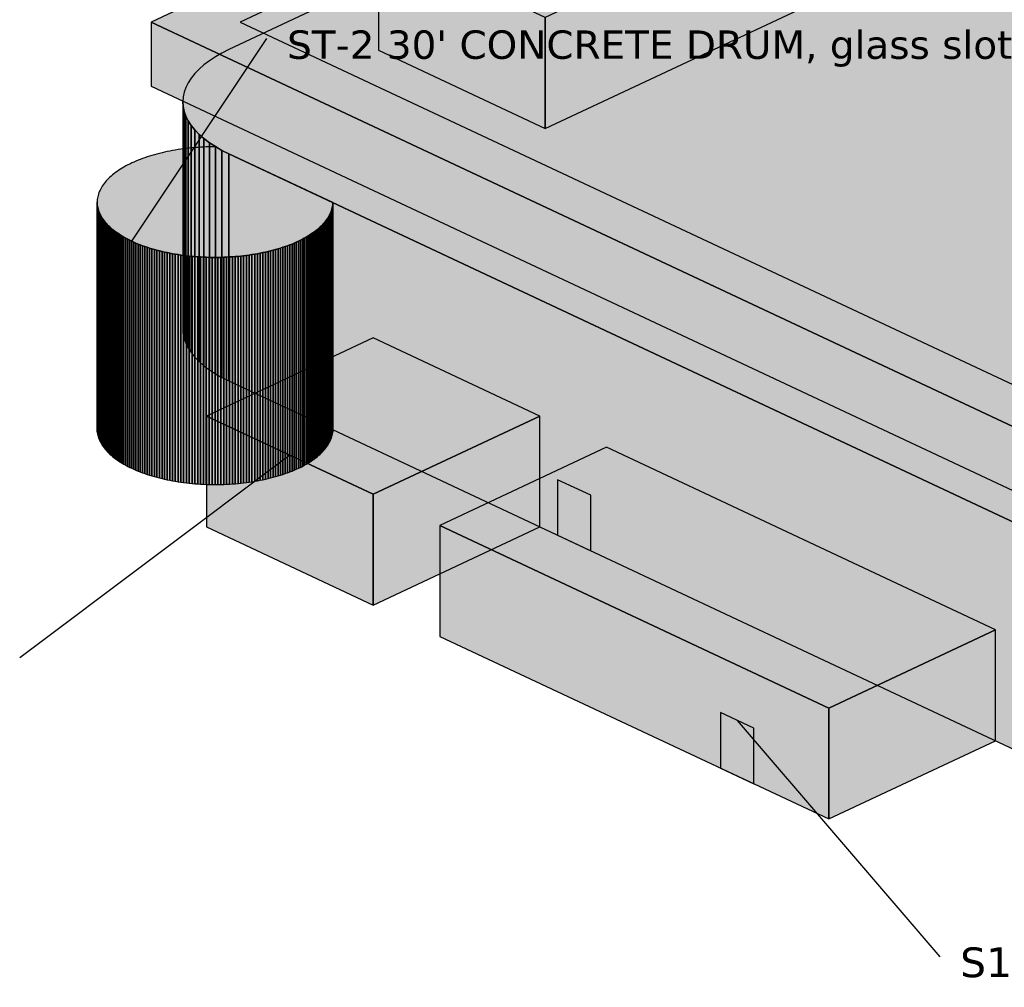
# Model space of a CAD drawing. Header units: inches. Extents: x 0.5 to 16.5, y 0.5 to 10.5.
# Tile 11 of 18: x 8.4 to 9.9, y 2.6 to 4. Entities that reach past the tile are written whole.
import ezdxf

# ---------------------------------------------------------------- set-up
doc = ezdxf.new("R2010")
doc.units = ezdxf.units.IN
doc.header["$MEASUREMENT"] = 0
doc.layers.add('A-ANNO-TEXT', color=7, linetype='Continuous')
doc.layers.add('A-MASS', color=7, linetype='Continuous')
doc.styles.add('KS-REG', font='DejaVuSans.ttf')

msp = doc.modelspace()

# ---------------------------------------------------------------- hatches: boundary and pattern name
at = {"layer": 'A-MASS', "true_color": 0xc9c6be}
for points in [[(11.6678, 4.1886), (10.3445, 4.8099), (8.6021, 3.9918), (9.9253, 3.3706)], [(8.7171, 3.9509), (8.7067, 3.9457), (8.6971, 3.9402), (8.6882, 3.9344), (8.6802, 3.9283), (8.673, 3.922), (8.6667, 3.9155), (8.6614, 3.9088), (8.657, 3.902), (8.6535, 3.895), (8.651, 3.888), (8.6495, 3.8809), (8.649, 3.8738), (8.6495, 3.8666), (8.651, 3.8595), (8.6535, 3.8525), (8.657, 3.8455), (8.6614, 3.8387), (8.6667, 3.832), (8.673, 3.8255), (8.6802, 3.8192), (8.6882, 3.8131), (8.6971, 3.8073), (8.7067, 3.8018), (8.7171, 3.7966), (10.1144, 3.1406), (10.1255, 3.1357), (10.1372, 3.1312), (10.1496, 3.127), (10.1625, 3.1233), (10.1759, 3.1199), (10.1898, 3.1169), (10.204, 3.1144), (10.2186, 3.1124), (10.2334, 3.1107), (10.2484, 3.1096), (10.2636, 3.1089), (10.2788, 3.1086), (10.294, 3.1089), (10.3091, 3.1096), (10.3241, 3.1107), (10.3389, 3.1124), (10.3535, 3.1144), (10.3677, 3.1169), (10.3816, 3.1199), (10.395, 3.1233), (10.4079, 3.127), (10.4203, 3.1312), (10.432, 3.1357), (10.4432, 3.1406), (12.1856, 3.9586), (12.196, 3.9639), (12.2057, 3.9694), (12.2145, 3.9752), (12.2226, 3.9812), (12.2297, 3.9875), (12.236, 3.994), (12.2414, 4.0007), (12.2458, 4.0076), (12.2492, 4.0145), (12.2517, 4.0216), (12.2532, 4.0287), (12.2537, 4.0358), (12.2532, 4.043), (12.2517, 4.0501), (12.2492, 4.0571), (12.2458, 4.0641), (12.2414, 4.0709), (12.236, 4.0776), (12.2297, 4.0841), (12.2226, 4.0904), (12.2145, 4.0964), (12.2057, 4.1023), (12.196, 4.1078), (12.1856, 4.113), (10.7884, 4.769), (10.7773, 4.7738), (10.7655, 4.7784), (10.7531, 4.7825), (10.7402, 4.7863), (10.7268, 4.7897), (10.7129, 4.7926), (10.6987, 4.7951), (10.6841, 4.7972), (10.6693, 4.7988), (10.6543, 4.8), (10.6392, 4.8007), (10.624, 4.8009), (10.6088, 4.8007), (10.5936, 4.8), (10.5786, 4.7988), (10.5638, 4.7972), (10.5492, 4.7951), (10.535, 4.7926), (10.5212, 4.7897), (10.5077, 4.7863), (10.4948, 4.7825), (10.4825, 4.7784), (10.4707, 4.7738), (10.4596, 4.769)], [(8.5764, 3.7845), (8.5733, 3.7831), (8.5703, 3.7816), (8.5674, 3.7802), (8.5646, 3.7787), (8.5618, 3.7771), (8.5591, 3.7756), (8.5565, 3.774), (8.554, 3.7723), (8.5516, 3.7707), (8.5493, 3.769), (8.547, 3.7673), (8.5449, 3.7655), (8.5428, 3.7638), (8.5408, 3.762), (8.539, 3.7602), (8.5372, 3.7584), (8.5355, 3.7565), (8.5339, 3.7547), (8.5324, 3.7528), (8.531, 3.7509), (8.5297, 3.749), (8.5285, 3.747), (8.5274, 3.7451), (8.5265, 3.7431), (8.5256, 3.7412), (8.5248, 3.7392), (8.5241, 3.7372), (8.5235, 3.7352), (8.5231, 3.7332), (8.5227, 3.7312), (8.5224, 3.7292), (8.5223, 3.7272), (8.5222, 3.7252), (8.5223, 3.7232), (8.5224, 3.7212), (8.5227, 3.7192), (8.5231, 3.7172), (8.5235, 3.7152), (8.5241, 3.7132), (8.5248, 3.7112), (8.5256, 3.7092), (8.5265, 3.7073), (8.5274, 3.7053), (8.5285, 3.7034), (8.5297, 3.7014), (8.531, 3.6995), (8.5324, 3.6976), (8.5339, 3.6957), (8.5355, 3.6939), (8.5372, 3.692), (8.539, 3.6902), (8.5408, 3.6884), (8.5428, 3.6866), (8.5449, 3.6848), (8.547, 3.6831), (8.5493, 3.6814), (8.5516, 3.6797), (8.554, 3.6781), (8.5565, 3.6764), (8.5591, 3.6748), (8.5618, 3.6733), (8.5646, 3.6717), (8.5674, 3.6702), (8.5703, 3.6687), (8.5733, 3.6673), (8.5764, 3.6659), (8.5795, 3.6645), (8.5827, 3.6632), (8.586, 3.6619), (8.5893, 3.6607), (8.5927, 3.6594), (8.5962, 3.6583), (8.5997, 3.6571), (8.6033, 3.656), (8.6069, 3.655), (8.6106, 3.654), (8.6144, 3.653), (8.6182, 3.6521), (8.622, 3.6512), (8.6259, 3.6504), (8.6299, 3.6496), (8.6338, 3.6488), (8.6378, 3.6481), (8.6419, 3.6475), (8.646, 3.6469), (8.6501, 3.6463), (8.6542, 3.6458), (8.6584, 3.6453), (8.6626, 3.6449), (8.6668, 3.6445), (8.671, 3.6442), (8.6752, 3.644), (8.6795, 3.6437), (8.6837, 3.6436), (8.688, 3.6434), (8.6923, 3.6434), (8.6966, 3.6433), (8.7009, 3.6434), (8.7051, 3.6434), (8.7094, 3.6436), (8.7137, 3.6437), (8.7179, 3.644), (8.7222, 3.6442), (8.7264, 3.6445), (8.7306, 3.6449), (8.7348, 3.6453), (8.7389, 3.6458), (8.7431, 3.6463), (8.7472, 3.6469), (8.7513, 3.6475), (8.7553, 3.6481), (8.7593, 3.6488), (8.7633, 3.6496), (8.7672, 3.6504), (8.7711, 3.6512), (8.775, 3.6521), (8.7788, 3.653), (8.7825, 3.654), (8.7862, 3.655), (8.7899, 3.656), (8.7934, 3.6571), (8.797, 3.6583), (8.8004, 3.6594), (8.8038, 3.6607), (8.8072, 3.6619), (8.8105, 3.6632), (8.8137, 3.6645), (8.8168, 3.6659), (8.8199, 3.6673), (8.8229, 3.6687), (8.8258, 3.6702), (8.8286, 3.6717), (8.8314, 3.6733), (8.834, 3.6748), (8.8366, 3.6764), (8.8391, 3.6781), (8.8415, 3.6797), (8.8439, 3.6814), (8.8461, 3.6831), (8.8483, 3.6848), (8.8503, 3.6866), (8.8523, 3.6884), (8.8542, 3.6902), (8.856, 3.692), (8.8577, 3.6939), (8.8592, 3.6957), (8.8607, 3.6976), (8.8621, 3.6995), (8.8634, 3.7014), (8.8646, 3.7034), (8.8657, 3.7053), (8.8667, 3.7073), (8.8676, 3.7092), (8.8684, 3.7112), (8.869, 3.7132), (8.8696, 3.7152), (8.8701, 3.7172), (8.8705, 3.7192), (8.8707, 3.7212), (8.8709, 3.7232), (8.8709, 3.7244), (8.7171, 3.7966), (8.7067, 3.8018), (8.6975, 3.807), (8.6966, 3.807), (8.6923, 3.807), (8.688, 3.8069), (8.6837, 3.8068), (8.6795, 3.8067), (8.6752, 3.8064), (8.671, 3.8062), (8.6668, 3.8058), (8.6626, 3.8055), (8.6584, 3.8051), (8.6542, 3.8046), (8.6501, 3.8041), (8.646, 3.8035), (8.6419, 3.8029), (8.6378, 3.8023), (8.6338, 3.8016), (8.6299, 3.8008), (8.6259, 3.8), (8.622, 3.7992), (8.6182, 3.7983), (8.6144, 3.7974), (8.6106, 3.7964), (8.6069, 3.7954), (8.6033, 3.7943), (8.5997, 3.7933), (8.5962, 3.7921), (8.5927, 3.7909), (8.5893, 3.7897), (8.586, 3.7885), (8.5827, 3.7872), (8.5795, 3.7858)]]:
    msp.add_hatch(color=7, dxfattribs=at).paths.add_polyline_path(points)
at = {"layer": 'A-MASS', "true_color": 0x2c3e5c}
msp.add_hatch(color=7, dxfattribs=at).paths.add_polyline_path([(11.5363, 4.1886), (10.3445, 4.7481), (8.7336, 3.9918), (9.9253, 3.4323)])
at = {"layer": 'A-MASS', "true_color": 0x8d8d8d}
for points in [[(9.1849, 3.8344), (9.6452, 4.0505), (9.6452, 4.2147), (9.1849, 3.9986)], [(8.9308, 3.1286), (9.1774, 3.2444), (9.1774, 3.4086), (8.9308, 3.2928)], [(9.6048, 2.8122), (9.8514, 2.928), (9.8514, 3.0922), (9.6048, 2.9764)]]:
    msp.add_hatch(color=7, dxfattribs=at).paths.add_polyline_path(points)
at = {"layer": 'A-MASS', "true_color": 0x747474}
for points in [[(8.9383, 3.9502), (9.1849, 3.8344), (9.1849, 3.9986), (8.9383, 4.1144)], [(8.6842, 3.2444), (8.9308, 3.1286), (8.9308, 3.2928), (8.6842, 3.4086)], [(9.0295, 3.0823), (9.6048, 2.8122), (9.6048, 2.9764), (9.0295, 3.2465)]]:
    msp.add_hatch(color=7, dxfattribs=at).paths.add_polyline_path(points)
at = {"layer": 'A-MASS', "true_color": 0x85837d}
for points in [[(8.6021, 3.8969), (9.9253, 3.2757), (9.9253, 3.3706), (8.6021, 3.9918)], [(8.649, 3.5376), (8.6495, 3.5305), (8.6495, 3.8666), (8.649, 3.8738)], [(8.6495, 3.5305), (8.651, 3.5234), (8.651, 3.8595), (8.6495, 3.8666)], [(8.651, 3.5234), (8.6535, 3.5163), (8.6535, 3.8525), (8.651, 3.8595)], [(8.6535, 3.5163), (8.657, 3.5094), (8.657, 3.8455), (8.6535, 3.8525)], [(8.657, 3.5094), (8.6614, 3.5026), (8.6614, 3.8387), (8.657, 3.8455)], [(8.6614, 3.5026), (8.6667, 3.4959), (8.6667, 3.832), (8.6614, 3.8387)], [(8.6667, 3.4959), (8.673, 3.4894), (8.673, 3.8255), (8.6667, 3.832)], [(8.673, 3.4894), (8.6802, 3.4831), (8.6802, 3.8192), (8.673, 3.8255)], [(8.6802, 3.4831), (8.6882, 3.477), (8.6882, 3.8131), (8.6802, 3.8192)], [(8.6882, 3.477), (8.6971, 3.4712), (8.6971, 3.8073), (8.6882, 3.8131)], [(8.6971, 3.4712), (8.7067, 3.4657), (8.7067, 3.8018), (8.6971, 3.8073)], [(8.7067, 3.4657), (8.7171, 3.4605), (8.7171, 3.7966), (8.7067, 3.8018)], [(8.7171, 3.4605), (10.1144, 2.8045), (10.1144, 3.1406), (8.7171, 3.7966)], [(8.5222, 3.3891), (8.5223, 3.3871), (8.5223, 3.7232), (8.5222, 3.7252)], [(8.5223, 3.3871), (8.5224, 3.3851), (8.5224, 3.7212), (8.5223, 3.7232)], [(8.5224, 3.3851), (8.5227, 3.3831), (8.5227, 3.7192), (8.5224, 3.7212)], [(8.5227, 3.3831), (8.5231, 3.3811), (8.5231, 3.7172), (8.5227, 3.7192)], [(8.5231, 3.3811), (8.5235, 3.3791), (8.5235, 3.7152), (8.5231, 3.7172)], [(8.5235, 3.3791), (8.5241, 3.3771), (8.5241, 3.7132), (8.5235, 3.7152)], [(8.5241, 3.3771), (8.5248, 3.3751), (8.5248, 3.7112), (8.5241, 3.7132)], [(8.5248, 3.3751), (8.5256, 3.3731), (8.5256, 3.7092), (8.5248, 3.7112)], [(8.5256, 3.3731), (8.5265, 3.3711), (8.5265, 3.7073), (8.5256, 3.7092)], [(8.5265, 3.3711), (8.5274, 3.3692), (8.5274, 3.7053), (8.5265, 3.7073)], [(8.5274, 3.3692), (8.5285, 3.3672), (8.5285, 3.7034), (8.5274, 3.7053)], [(8.5285, 3.3672), (8.5297, 3.3653), (8.5297, 3.7014), (8.5285, 3.7034)], [(8.5297, 3.3653), (8.531, 3.3634), (8.531, 3.6995), (8.5297, 3.7014)], [(8.531, 3.3634), (8.5324, 3.3615), (8.5324, 3.6976), (8.531, 3.6995)], [(8.5324, 3.3615), (8.5339, 3.3596), (8.5339, 3.6957), (8.5324, 3.6976)], [(8.5339, 3.3596), (8.5355, 3.3578), (8.5355, 3.6939), (8.5339, 3.6957)], [(8.5355, 3.3578), (8.5372, 3.3559), (8.5372, 3.692), (8.5355, 3.6939)], [(8.5372, 3.3559), (8.539, 3.3541), (8.539, 3.6902), (8.5372, 3.692)], [(8.539, 3.3541), (8.5408, 3.3523), (8.5408, 3.6884), (8.539, 3.6902)], [(8.5408, 3.3523), (8.5428, 3.3505), (8.5428, 3.6866), (8.5408, 3.6884)], [(8.5428, 3.3505), (8.5449, 3.3487), (8.5449, 3.6848), (8.5428, 3.6866)], [(8.5449, 3.3487), (8.547, 3.347), (8.547, 3.6831), (8.5449, 3.6848)], [(8.547, 3.347), (8.5493, 3.3453), (8.5493, 3.6814), (8.547, 3.6831)], [(8.5493, 3.3453), (8.5516, 3.3436), (8.5516, 3.6797), (8.5493, 3.6814)], [(8.5516, 3.3436), (8.554, 3.3419), (8.554, 3.6781), (8.5516, 3.6797)], [(8.554, 3.3419), (8.5565, 3.3403), (8.5565, 3.6764), (8.554, 3.6781)], [(8.5565, 3.3403), (8.5591, 3.3387), (8.5591, 3.6748), (8.5565, 3.6764)], [(8.5591, 3.3387), (8.5618, 3.3371), (8.5618, 3.6733), (8.5591, 3.6748)], [(8.5618, 3.3371), (8.5646, 3.3356), (8.5646, 3.6717), (8.5618, 3.6733)], [(8.5646, 3.3356), (8.5674, 3.3341), (8.5674, 3.6702), (8.5646, 3.6717)], [(8.5674, 3.3341), (8.5703, 3.3326), (8.5703, 3.6687), (8.5674, 3.6702)], [(8.5703, 3.3326), (8.5733, 3.3312), (8.5733, 3.6673), (8.5703, 3.6687)], [(8.5733, 3.3312), (8.5764, 3.3298), (8.5764, 3.6659), (8.5733, 3.6673)], [(8.5764, 3.3298), (8.5795, 3.3284), (8.5795, 3.6645), (8.5764, 3.6659)], [(8.5795, 3.3284), (8.5827, 3.3271), (8.5827, 3.6632), (8.5795, 3.6645)], [(8.5827, 3.3271), (8.586, 3.3258), (8.586, 3.6619), (8.5827, 3.6632)], [(8.586, 3.3258), (8.5893, 3.3245), (8.5893, 3.6607), (8.586, 3.6619)], [(8.5893, 3.3245), (8.5927, 3.3233), (8.5927, 3.6594), (8.5893, 3.6607)], [(8.5927, 3.3233), (8.5962, 3.3222), (8.5962, 3.6583), (8.5927, 3.6594)], [(8.5962, 3.3222), (8.5997, 3.321), (8.5997, 3.6571), (8.5962, 3.6583)], [(8.5997, 3.321), (8.6033, 3.3199), (8.6033, 3.656), (8.5997, 3.6571)], [(8.6033, 3.3199), (8.6069, 3.3189), (8.6069, 3.655), (8.6033, 3.656)], [(8.6069, 3.3189), (8.6106, 3.3179), (8.6106, 3.654), (8.6069, 3.655)], [(8.6106, 3.3179), (8.6144, 3.3169), (8.6144, 3.653), (8.6106, 3.654)], [(8.6144, 3.3169), (8.6182, 3.316), (8.6182, 3.6521), (8.6144, 3.653)], [(8.6182, 3.316), (8.622, 3.3151), (8.622, 3.6512), (8.6182, 3.6521)], [(8.622, 3.3151), (8.6259, 3.3142), (8.6259, 3.6504), (8.622, 3.6512)], [(8.6259, 3.3142), (8.6299, 3.3135), (8.6299, 3.6496), (8.6259, 3.6504)], [(8.6299, 3.3135), (8.6338, 3.3127), (8.6338, 3.6488), (8.6299, 3.6496)], [(8.6338, 3.3127), (8.6378, 3.312), (8.6378, 3.6481), (8.6338, 3.6488)], [(8.6378, 3.312), (8.6419, 3.3114), (8.6419, 3.6475), (8.6378, 3.6481)], [(8.6419, 3.3114), (8.646, 3.3107), (8.646, 3.6469), (8.6419, 3.6475)], [(8.646, 3.3107), (8.6501, 3.3102), (8.6501, 3.6463), (8.646, 3.6469)], [(8.6501, 3.3102), (8.6542, 3.3097), (8.6542, 3.6458), (8.6501, 3.6463)], [(8.6542, 3.3097), (8.6584, 3.3092), (8.6584, 3.6453), (8.6542, 3.6458)], [(8.6584, 3.3092), (8.6626, 3.3088), (8.6626, 3.6449), (8.6584, 3.6453)], [(8.6626, 3.3088), (8.6668, 3.3084), (8.6668, 3.6445), (8.6626, 3.6449)], [(8.6668, 3.3084), (8.671, 3.3081), (8.671, 3.6442), (8.6668, 3.6445)], [(8.671, 3.3081), (8.6752, 3.3078), (8.6752, 3.644), (8.671, 3.6442)], [(8.6752, 3.3078), (8.6795, 3.3076), (8.6795, 3.6437), (8.6752, 3.644)], [(8.6795, 3.3076), (8.6837, 3.3074), (8.6837, 3.6436), (8.6795, 3.6437)], [(8.6837, 3.3074), (8.688, 3.3073), (8.688, 3.6434), (8.6837, 3.6436)], [(8.688, 3.3073), (8.6923, 3.3072), (8.6923, 3.6434), (8.688, 3.6434)], [(8.6923, 3.3072), (8.6966, 3.3072), (8.6966, 3.6433), (8.6923, 3.6434)]]:
    msp.add_hatch(color=7, dxfattribs=at).paths.add_polyline_path(points)
at = {"layer": 'A-MASS', "true_color": 0x344652}
for points in [[(8.649, 3.7429), (8.6495, 3.7358), (8.6495, 3.8461), (8.649, 3.8532)], [(8.6495, 3.7358), (8.651, 3.7287), (8.651, 3.839), (8.6495, 3.8461)], [(8.651, 3.7287), (8.6535, 3.7216), (8.6535, 3.8319), (8.651, 3.839)], [(8.6535, 3.7216), (8.657, 3.7146), (8.657, 3.825), (8.6535, 3.8319)], [(8.657, 3.7146), (8.6614, 3.7078), (8.6614, 3.8181), (8.657, 3.825)], [(8.6614, 3.7078), (8.6667, 3.7011), (8.6667, 3.8115), (8.6614, 3.8181)], [(8.6667, 3.7011), (8.673, 3.6946), (8.673, 3.805), (8.6667, 3.8115)], [(8.673, 3.6946), (8.6802, 3.6883), (8.6802, 3.7987), (8.673, 3.805)], [(8.6802, 3.6883), (8.6882, 3.6823), (8.6882, 3.7926), (8.6802, 3.7987)], [(8.6882, 3.6823), (8.6971, 3.6765), (8.6971, 3.7868), (8.6882, 3.7926)], [(8.6971, 3.6765), (8.7067, 3.6709), (8.7067, 3.7813), (8.6971, 3.7868)], [(8.7067, 3.6709), (8.7171, 3.6657), (8.7171, 3.7761), (8.7067, 3.7813)], [(8.7171, 3.6657), (10.1144, 3.0097), (10.1144, 3.1201), (8.7171, 3.7761)], [(8.5248, 3.3956), (8.5256, 3.3936), (8.5256, 3.6887), (8.5248, 3.6907)], [(8.649, 3.553), (8.6495, 3.5459), (8.6495, 3.6896), (8.649, 3.6967)], [(8.6495, 3.5459), (8.651, 3.5388), (8.651, 3.6825), (8.6495, 3.6896)], [(8.5339, 3.3801), (8.5355, 3.3783), (8.5355, 3.6733), (8.5339, 3.6752)], [(8.651, 3.5388), (8.6535, 3.5317), (8.6535, 3.6754), (8.651, 3.6825)], [(8.6535, 3.5317), (8.657, 3.5248), (8.657, 3.6685), (8.6535, 3.6754)], [(8.5493, 3.3658), (8.5516, 3.3641), (8.5516, 3.6592), (8.5493, 3.6609)], [(8.657, 3.5248), (8.6614, 3.5179), (8.6614, 3.6616), (8.657, 3.6685)], [(8.6614, 3.5179), (8.6667, 3.5113), (8.6667, 3.6549), (8.6614, 3.6616)], [(8.5703, 3.3532), (8.5733, 3.3517), (8.5733, 3.6468), (8.5703, 3.6482)], [(8.6667, 3.5113), (8.673, 3.5048), (8.673, 3.6484), (8.6667, 3.6549)], [(8.673, 3.5048), (8.6802, 3.4985), (8.6802, 3.6421), (8.673, 3.6484)], [(8.5962, 3.3427), (8.5997, 3.3415), (8.5997, 3.6366), (8.5962, 3.6377)], [(8.6259, 3.3348), (8.6299, 3.334), (8.6299, 3.629), (8.6259, 3.6298)], [(8.6802, 3.4985), (8.6882, 3.4924), (8.6882, 3.6361), (8.6802, 3.6421)], [(8.6882, 3.4924), (8.6971, 3.4866), (8.6971, 3.6303), (8.6882, 3.6361)], [(8.6971, 3.4866), (8.7067, 3.4811), (8.7067, 3.6248), (8.6971, 3.6303)], [(8.6584, 3.3297), (8.6626, 3.3293), (8.6626, 3.6244), (8.6584, 3.6248)], [(8.6923, 3.3278), (8.6966, 3.3277), (8.6966, 3.6228), (8.6923, 3.6228)], [(8.7067, 3.4811), (8.7171, 3.4759), (8.7171, 3.6195), (8.7067, 3.6248)], [(8.7171, 3.4759), (10.1144, 2.8199), (10.1144, 2.9636), (8.7171, 3.6195)]]:
    msp.add_hatch(color=7, dxfattribs=at).paths.add_polyline_path(points)
at = {"layer": 'A-MASS', "true_color": 0xa19e98}
for points in [[(8.8696, 3.3791), (8.8701, 3.3811), (8.8701, 3.7172), (8.8696, 3.7152)], [(8.8701, 3.3811), (8.8705, 3.3831), (8.8705, 3.7192), (8.8701, 3.7172)], [(8.8705, 3.3831), (8.8707, 3.3851), (8.8707, 3.7212), (8.8705, 3.7192)], [(8.8707, 3.3851), (8.8709, 3.3871), (8.8709, 3.7232), (8.8707, 3.7212)], [(8.8709, 3.3871), (8.8709, 3.3883), (8.8709, 3.7244), (8.8709, 3.7232)], [(8.8621, 3.3634), (8.8634, 3.3653), (8.8634, 3.7014), (8.8621, 3.6995)], [(8.8634, 3.3653), (8.8646, 3.3672), (8.8646, 3.7034), (8.8634, 3.7014)], [(8.8646, 3.3672), (8.8657, 3.3692), (8.8657, 3.7053), (8.8646, 3.7034)], [(8.8657, 3.3692), (8.8667, 3.3711), (8.8667, 3.7073), (8.8657, 3.7053)], [(8.8667, 3.3711), (8.8676, 3.3731), (8.8676, 3.7092), (8.8667, 3.7073)], [(8.8676, 3.3731), (8.8684, 3.3751), (8.8684, 3.7112), (8.8676, 3.7092)], [(8.8684, 3.3751), (8.869, 3.3771), (8.869, 3.7132), (8.8684, 3.7112)], [(8.869, 3.3771), (8.8696, 3.3791), (8.8696, 3.7152), (8.869, 3.7132)], [(8.8483, 3.3487), (8.8503, 3.3505), (8.8503, 3.6866), (8.8483, 3.6848)], [(8.8503, 3.3505), (8.8523, 3.3523), (8.8523, 3.6884), (8.8503, 3.6866)], [(8.8523, 3.3523), (8.8542, 3.3541), (8.8542, 3.6902), (8.8523, 3.6884)], [(8.8542, 3.3541), (8.856, 3.3559), (8.856, 3.692), (8.8542, 3.6902)], [(8.856, 3.3559), (8.8577, 3.3578), (8.8577, 3.6939), (8.856, 3.692)], [(8.8577, 3.3578), (8.8592, 3.3596), (8.8592, 3.6957), (8.8577, 3.6939)], [(8.8592, 3.3596), (8.8607, 3.3615), (8.8607, 3.6976), (8.8592, 3.6957)], [(8.8607, 3.3615), (8.8621, 3.3634), (8.8621, 3.6995), (8.8607, 3.6976)], [(8.8258, 3.3341), (8.8286, 3.3356), (8.8286, 3.6717), (8.8258, 3.6702)], [(8.8286, 3.3356), (8.8314, 3.3371), (8.8314, 3.6733), (8.8286, 3.6717)], [(8.8314, 3.3371), (8.834, 3.3387), (8.834, 3.6748), (8.8314, 3.6733)], [(8.834, 3.3387), (8.8366, 3.3403), (8.8366, 3.6764), (8.834, 3.6748)], [(8.8366, 3.3403), (8.8391, 3.3419), (8.8391, 3.6781), (8.8366, 3.6764)], [(8.8391, 3.3419), (8.8415, 3.3436), (8.8415, 3.6797), (8.8391, 3.6781)], [(8.8415, 3.3436), (8.8439, 3.3453), (8.8439, 3.6814), (8.8415, 3.6797)], [(8.8439, 3.3453), (8.8461, 3.347), (8.8461, 3.6831), (8.8439, 3.6814)], [(8.8461, 3.347), (8.8483, 3.3487), (8.8483, 3.6848), (8.8461, 3.6831)], [(8.7934, 3.321), (8.797, 3.3222), (8.797, 3.6583), (8.7934, 3.6571)], [(8.797, 3.3222), (8.8004, 3.3233), (8.8004, 3.6594), (8.797, 3.6583)], [(8.8004, 3.3233), (8.8038, 3.3245), (8.8038, 3.6607), (8.8004, 3.6594)], [(8.8038, 3.3245), (8.8072, 3.3258), (8.8072, 3.6619), (8.8038, 3.6607)], [(8.8072, 3.3258), (8.8105, 3.3271), (8.8105, 3.6632), (8.8072, 3.6619)], [(8.8105, 3.3271), (8.8137, 3.3284), (8.8137, 3.6645), (8.8105, 3.6632)], [(8.8137, 3.3284), (8.8168, 3.3298), (8.8168, 3.6659), (8.8137, 3.6645)], [(8.8168, 3.3298), (8.8199, 3.3312), (8.8199, 3.6673), (8.8168, 3.6659)], [(8.8199, 3.3312), (8.8229, 3.3326), (8.8229, 3.6687), (8.8199, 3.6673)], [(8.8229, 3.3326), (8.8258, 3.3341), (8.8258, 3.6702), (8.8229, 3.6687)], [(8.6966, 3.3072), (8.7009, 3.3072), (8.7009, 3.6434), (8.6966, 3.6433)], [(8.7009, 3.3072), (8.7051, 3.3073), (8.7051, 3.6434), (8.7009, 3.6434)], [(8.7051, 3.3073), (8.7094, 3.3074), (8.7094, 3.6436), (8.7051, 3.6434)], [(8.7094, 3.3074), (8.7137, 3.3076), (8.7137, 3.6437), (8.7094, 3.6436)], [(8.7137, 3.3076), (8.7179, 3.3078), (8.7179, 3.644), (8.7137, 3.6437)], [(8.7179, 3.3078), (8.7222, 3.3081), (8.7222, 3.6442), (8.7179, 3.644)], [(8.7222, 3.3081), (8.7264, 3.3084), (8.7264, 3.6445), (8.7222, 3.6442)], [(8.7264, 3.3084), (8.7306, 3.3088), (8.7306, 3.6449), (8.7264, 3.6445)], [(8.7306, 3.3088), (8.7348, 3.3092), (8.7348, 3.6453), (8.7306, 3.6449)], [(8.7348, 3.3092), (8.7389, 3.3097), (8.7389, 3.6458), (8.7348, 3.6453)], [(8.7389, 3.3097), (8.7431, 3.3102), (8.7431, 3.6463), (8.7389, 3.6458)], [(8.7431, 3.3102), (8.7472, 3.3107), (8.7472, 3.6469), (8.7431, 3.6463)], [(8.7472, 3.3107), (8.7513, 3.3114), (8.7513, 3.6475), (8.7472, 3.6469)], [(8.7513, 3.3114), (8.7553, 3.312), (8.7553, 3.6481), (8.7513, 3.6475)], [(8.7553, 3.312), (8.7593, 3.3127), (8.7593, 3.6488), (8.7553, 3.6481)], [(8.7593, 3.3127), (8.7633, 3.3135), (8.7633, 3.6496), (8.7593, 3.6488)], [(8.7633, 3.3135), (8.7672, 3.3142), (8.7672, 3.6504), (8.7633, 3.6496)], [(8.7672, 3.3142), (8.7711, 3.3151), (8.7711, 3.6512), (8.7672, 3.6504)], [(8.7711, 3.3151), (8.775, 3.316), (8.775, 3.6521), (8.7711, 3.6512)], [(8.775, 3.316), (8.7788, 3.3169), (8.7788, 3.653), (8.775, 3.6521)], [(8.7788, 3.3169), (8.7825, 3.3179), (8.7825, 3.654), (8.7788, 3.653)], [(8.7825, 3.3179), (8.7862, 3.3189), (8.7862, 3.655), (8.7825, 3.654)], [(8.7862, 3.3189), (8.7899, 3.3199), (8.7899, 3.656), (8.7862, 3.655)], [(8.7899, 3.3199), (8.7934, 3.321), (8.7934, 3.6571), (8.7899, 3.656)]]:
    msp.add_hatch(color=7, dxfattribs=at).paths.add_polyline_path(points)
at = {"layer": 'A-MASS', "true_color": 0x3f5564}
for points in [[(8.8709, 3.4076), (8.8709, 3.4088), (8.8709, 3.7039), (8.8709, 3.7027)], [(8.8667, 3.3917), (8.8676, 3.3936), (8.8676, 3.6887), (8.8667, 3.6867)], [(8.856, 3.3764), (8.8577, 3.3783), (8.8577, 3.6733), (8.856, 3.6715)], [(8.8391, 3.3625), (8.8415, 3.3641), (8.8415, 3.6592), (8.8391, 3.6575)], [(8.8168, 3.3503), (8.8199, 3.3517), (8.8199, 3.6468), (8.8168, 3.6454)], [(8.7593, 3.3332), (8.7633, 3.334), (8.7633, 3.629), (8.7593, 3.6283)], [(8.7899, 3.3404), (8.7934, 3.3415), (8.7934, 3.6366), (8.7899, 3.6355)], [(8.7264, 3.329), (8.7306, 3.3293), (8.7306, 3.6244), (8.7264, 3.624)]]:
    msp.add_hatch(color=7, dxfattribs=at).paths.add_polyline_path(points)
at = {"layer": 'A-MASS', "true_color": 0xb0b0b0}
for points in [[(9.1774, 3.4086), (8.9308, 3.5243), (8.6842, 3.4086), (8.9308, 3.2928)], [(9.8514, 3.0922), (9.276, 3.3623), (9.0295, 3.2465), (9.6048, 2.9764)]]:
    msp.add_hatch(color=7, dxfattribs=at).paths.add_polyline_path(points)
at = {"layer": 'A-MASS', "true_color": 0x111111}
for points in [[(9.2033, 3.2322), (9.2526, 3.2091), (9.2526, 3.2912), (9.2033, 3.3143)], [(9.4445, 2.8874), (9.4938, 2.8643), (9.4938, 2.9464), (9.4445, 2.9696)]]:
    msp.add_hatch(color=7, dxfattribs=at).paths.add_polyline_path(points)

# ---------------------------------------------------------------- linework, layer by layer
at = {"layer": 'A-ANNO-TEXT'}
for p, q in [((8.5733, 3.6673), (8.7733, 3.9673)), ((8.8075, 3.3507), (8.4075, 3.0507)), ((9.4692, 2.958), (9.7692, 2.608))]:
    msp.add_line(p, q, dxfattribs=at)
at = {"layer": 'A-MASS'}
for points in [[(11.6678, 4.1886), (10.3445, 4.8099), (8.6021, 3.9918), (9.9253, 3.3706)], [(11.5363, 4.1886), (10.3445, 4.7481), (8.7336, 3.9918), (9.9253, 3.4323)], [(9.1849, 3.8344), (9.6452, 4.0505), (9.6452, 4.2147), (9.1849, 3.9986)], [(8.9383, 3.9502), (9.1849, 3.8344), (9.1849, 3.9986), (8.9383, 4.1144)], [(8.6021, 3.8969), (9.9253, 3.2757), (9.9253, 3.3706), (8.6021, 3.9918)], [(8.649, 3.5376), (8.6495, 3.5305), (8.6495, 3.8666), (8.649, 3.8738)], [(8.6495, 3.5305), (8.651, 3.5234), (8.651, 3.8595), (8.6495, 3.8666)], [(8.651, 3.5234), (8.6535, 3.5163), (8.6535, 3.8525), (8.651, 3.8595)], [(8.6535, 3.5163), (8.657, 3.5094), (8.657, 3.8455), (8.6535, 3.8525)], [(8.657, 3.5094), (8.6614, 3.5026), (8.6614, 3.8387), (8.657, 3.8455)], [(8.6614, 3.5026), (8.6667, 3.4959), (8.6667, 3.832), (8.6614, 3.8387)], [(8.6667, 3.4959), (8.673, 3.4894), (8.673, 3.8255), (8.6667, 3.832)], [(8.673, 3.4894), (8.6802, 3.4831), (8.6802, 3.8192), (8.673, 3.8255)], [(8.6802, 3.4831), (8.6882, 3.477), (8.6882, 3.8131), (8.6802, 3.8192)], [(8.5764, 3.7845), (8.5733, 3.7831), (8.5703, 3.7816), (8.5674, 3.7802), (8.5646, 3.7787), (8.5618, 3.7771), (8.5591, 3.7756), (8.5565, 3.774), (8.554, 3.7723), (8.5516, 3.7707), (8.5493, 3.769), (8.547, 3.7673), (8.5449, 3.7655), (8.5428, 3.7638), (8.5408, 3.762), (8.539, 3.7602), (8.5372, 3.7584), (8.5355, 3.7565), (8.5339, 3.7547), (8.5324, 3.7528), (8.531, 3.7509), (8.5297, 3.749), (8.5285, 3.747), (8.5274, 3.7451), (8.5265, 3.7431), (8.5256, 3.7412), (8.5248, 3.7392), (8.5241, 3.7372), (8.5235, 3.7352), (8.5231, 3.7332), (8.5227, 3.7312), (8.5224, 3.7292), (8.5223, 3.7272), (8.5222, 3.7252), (8.5223, 3.7232), (8.5224, 3.7212), (8.5227, 3.7192), (8.5231, 3.7172), (8.5235, 3.7152), (8.5241, 3.7132), (8.5248, 3.7112), (8.5256, 3.7092), (8.5265, 3.7073), (8.5274, 3.7053), (8.5285, 3.7034), (8.5297, 3.7014), (8.531, 3.6995), (8.5324, 3.6976), (8.5339, 3.6957), (8.5355, 3.6939), (8.5372, 3.692), (8.539, 3.6902), (8.5408, 3.6884), (8.5428, 3.6866), (8.5449, 3.6848), (8.547, 3.6831), (8.5493, 3.6814), (8.5516, 3.6797), (8.554, 3.6781), (8.5565, 3.6764), (8.5591, 3.6748), (8.5618, 3.6733), (8.5646, 3.6717), (8.5674, 3.6702), (8.5703, 3.6687), (8.5733, 3.6673), (8.5764, 3.6659), (8.5795, 3.6645), (8.5827, 3.6632), (8.586, 3.6619), (8.5893, 3.6607), (8.5927, 3.6594), (8.5962, 3.6583), (8.5997, 3.6571), (8.6033, 3.656), (8.6069, 3.655), (8.6106, 3.654), (8.6144, 3.653), (8.6182, 3.6521), (8.622, 3.6512), (8.6259, 3.6504), (8.6299, 3.6496), (8.6338, 3.6488), (8.6378, 3.6481), (8.6419, 3.6475), (8.646, 3.6469), (8.6501, 3.6463), (8.6542, 3.6458), (8.6584, 3.6453), (8.6626, 3.6449), (8.6668, 3.6445), (8.671, 3.6442), (8.6752, 3.644), (8.6795, 3.6437), (8.6837, 3.6436), (8.688, 3.6434), (8.6923, 3.6434), (8.6966, 3.6433), (8.7009, 3.6434), (8.7051, 3.6434), (8.7094, 3.6436), (8.7137, 3.6437), (8.7179, 3.644), (8.7222, 3.6442), (8.7264, 3.6445), (8.7306, 3.6449), (8.7348, 3.6453), (8.7389, 3.6458), (8.7431, 3.6463), (8.7472, 3.6469), (8.7513, 3.6475), (8.7553, 3.6481), (8.7593, 3.6488), (8.7633, 3.6496), (8.7672, 3.6504), (8.7711, 3.6512), (8.775, 3.6521), (8.7788, 3.653), (8.7825, 3.654), (8.7862, 3.655), (8.7899, 3.656), (8.7934, 3.6571), (8.797, 3.6583), (8.8004, 3.6594), (8.8038, 3.6607), (8.8072, 3.6619), (8.8105, 3.6632), (8.8137, 3.6645), (8.8168, 3.6659), (8.8199, 3.6673), (8.8229, 3.6687), (8.8258, 3.6702), (8.8286, 3.6717), (8.8314, 3.6733), (8.834, 3.6748), (8.8366, 3.6764), (8.8391, 3.6781), (8.8415, 3.6797), (8.8439, 3.6814), (8.8461, 3.6831), (8.8483, 3.6848), (8.8503, 3.6866), (8.8523, 3.6884), (8.8542, 3.6902), (8.856, 3.692), (8.8577, 3.6939), (8.8592, 3.6957), (8.8607, 3.6976), (8.8621, 3.6995), (8.8634, 3.7014), (8.8646, 3.7034), (8.8657, 3.7053), (8.8667, 3.7073), (8.8676, 3.7092), (8.8684, 3.7112), (8.869, 3.7132), (8.8696, 3.7152), (8.8701, 3.7172), (8.8705, 3.7192), (8.8707, 3.7212), (8.8709, 3.7232), (8.8709, 3.7244), (8.7171, 3.7966), (8.7067, 3.8018), (8.6975, 3.807), (8.6966, 3.807), (8.6923, 3.807), (8.688, 3.8069), (8.6837, 3.8068), (8.6795, 3.8067), (8.6752, 3.8064), (8.671, 3.8062), (8.6668, 3.8058), (8.6626, 3.8055), (8.6584, 3.8051), (8.6542, 3.8046), (8.6501, 3.8041), (8.646, 3.8035), (8.6419, 3.8029), (8.6378, 3.8023), (8.6338, 3.8016), (8.6299, 3.8008), (8.6259, 3.8), (8.622, 3.7992), (8.6182, 3.7983), (8.6144, 3.7974), (8.6106, 3.7964), (8.6069, 3.7954), (8.6033, 3.7943), (8.5997, 3.7933), (8.5962, 3.7921), (8.5927, 3.7909), (8.5893, 3.7897), (8.586, 3.7885), (8.5827, 3.7872), (8.5795, 3.7858)], [(8.6882, 3.477), (8.6971, 3.4712), (8.6971, 3.8073), (8.6882, 3.8131)], [(8.6971, 3.4712), (8.7067, 3.4657), (8.7067, 3.8018), (8.6971, 3.8073)], [(8.7067, 3.4657), (8.7171, 3.4605), (8.7171, 3.7966), (8.7067, 3.8018)], [(8.7171, 3.4605), (10.1144, 2.8045), (10.1144, 3.1406), (8.7171, 3.7966)], [(8.5222, 3.3891), (8.5223, 3.3871), (8.5223, 3.7232), (8.5222, 3.7252)], [(8.5223, 3.3871), (8.5224, 3.3851), (8.5224, 3.7212), (8.5223, 3.7232)], [(8.5224, 3.3851), (8.5227, 3.3831), (8.5227, 3.7192), (8.5224, 3.7212)], [(8.5227, 3.3831), (8.5231, 3.3811), (8.5231, 3.7172), (8.5227, 3.7192)], [(8.5231, 3.3811), (8.5235, 3.3791), (8.5235, 3.7152), (8.5231, 3.7172)], [(8.8696, 3.3791), (8.8701, 3.3811), (8.8701, 3.7172), (8.8696, 3.7152)], [(8.8701, 3.3811), (8.8705, 3.3831), (8.8705, 3.7192), (8.8701, 3.7172)], [(8.8705, 3.3831), (8.8707, 3.3851), (8.8707, 3.7212), (8.8705, 3.7192)], [(8.8707, 3.3851), (8.8709, 3.3871), (8.8709, 3.7232), (8.8707, 3.7212)], [(8.8709, 3.3871), (8.8709, 3.3883), (8.8709, 3.7244), (8.8709, 3.7232)], [(8.5235, 3.3791), (8.5241, 3.3771), (8.5241, 3.7132), (8.5235, 3.7152)], [(8.5241, 3.3771), (8.5248, 3.3751), (8.5248, 3.7112), (8.5241, 3.7132)], [(8.5248, 3.3751), (8.5256, 3.3731), (8.5256, 3.7092), (8.5248, 3.7112)], [(8.5256, 3.3731), (8.5265, 3.3711), (8.5265, 3.7073), (8.5256, 3.7092)], [(8.5265, 3.3711), (8.5274, 3.3692), (8.5274, 3.7053), (8.5265, 3.7073)], [(8.5274, 3.3692), (8.5285, 3.3672), (8.5285, 3.7034), (8.5274, 3.7053)], [(8.5285, 3.3672), (8.5297, 3.3653), (8.5297, 3.7014), (8.5285, 3.7034)], [(8.5297, 3.3653), (8.531, 3.3634), (8.531, 3.6995), (8.5297, 3.7014)], [(8.8621, 3.3634), (8.8634, 3.3653), (8.8634, 3.7014), (8.8621, 3.6995)], [(8.8634, 3.3653), (8.8646, 3.3672), (8.8646, 3.7034), (8.8634, 3.7014)], [(8.8646, 3.3672), (8.8657, 3.3692), (8.8657, 3.7053), (8.8646, 3.7034)], [(8.8657, 3.3692), (8.8667, 3.3711), (8.8667, 3.7073), (8.8657, 3.7053)], [(8.8667, 3.3711), (8.8676, 3.3731), (8.8676, 3.7092), (8.8667, 3.7073)], [(8.8676, 3.3731), (8.8684, 3.3751), (8.8684, 3.7112), (8.8676, 3.7092)], [(8.8684, 3.3751), (8.869, 3.3771), (8.869, 3.7132), (8.8684, 3.7112)], [(8.869, 3.3771), (8.8696, 3.3791), (8.8696, 3.7152), (8.869, 3.7132)], [(8.531, 3.3634), (8.5324, 3.3615), (8.5324, 3.6976), (8.531, 3.6995)], [(8.5324, 3.3615), (8.5339, 3.3596), (8.5339, 3.6957), (8.5324, 3.6976)], [(8.5339, 3.3596), (8.5355, 3.3578), (8.5355, 3.6939), (8.5339, 3.6957)], [(8.5355, 3.3578), (8.5372, 3.3559), (8.5372, 3.692), (8.5355, 3.6939)], [(8.5372, 3.3559), (8.539, 3.3541), (8.539, 3.6902), (8.5372, 3.692)], [(8.539, 3.3541), (8.5408, 3.3523), (8.5408, 3.6884), (8.539, 3.6902)], [(8.5408, 3.3523), (8.5428, 3.3505), (8.5428, 3.6866), (8.5408, 3.6884)], [(8.5428, 3.3505), (8.5449, 3.3487), (8.5449, 3.6848), (8.5428, 3.6866)], [(8.8483, 3.3487), (8.8503, 3.3505), (8.8503, 3.6866), (8.8483, 3.6848)], [(8.8503, 3.3505), (8.8523, 3.3523), (8.8523, 3.6884), (8.8503, 3.6866)], [(8.8523, 3.3523), (8.8542, 3.3541), (8.8542, 3.6902), (8.8523, 3.6884)], [(8.8542, 3.3541), (8.856, 3.3559), (8.856, 3.692), (8.8542, 3.6902)], [(8.856, 3.3559), (8.8577, 3.3578), (8.8577, 3.6939), (8.856, 3.692)], [(8.8577, 3.3578), (8.8592, 3.3596), (8.8592, 3.6957), (8.8577, 3.6939)], [(8.8592, 3.3596), (8.8607, 3.3615), (8.8607, 3.6976), (8.8592, 3.6957)], [(8.8607, 3.3615), (8.8621, 3.3634), (8.8621, 3.6995), (8.8607, 3.6976)], [(8.5449, 3.3487), (8.547, 3.347), (8.547, 3.6831), (8.5449, 3.6848)], [(8.547, 3.347), (8.5493, 3.3453), (8.5493, 3.6814), (8.547, 3.6831)], [(8.5493, 3.3453), (8.5516, 3.3436), (8.5516, 3.6797), (8.5493, 3.6814)], [(8.5516, 3.3436), (8.554, 3.3419), (8.554, 3.6781), (8.5516, 3.6797)], [(8.554, 3.3419), (8.5565, 3.3403), (8.5565, 3.6764), (8.554, 3.6781)], [(8.5565, 3.3403), (8.5591, 3.3387), (8.5591, 3.6748), (8.5565, 3.6764)], [(8.5591, 3.3387), (8.5618, 3.3371), (8.5618, 3.6733), (8.5591, 3.6748)], [(8.5618, 3.3371), (8.5646, 3.3356), (8.5646, 3.6717), (8.5618, 3.6733)], [(8.5646, 3.3356), (8.5674, 3.3341), (8.5674, 3.6702), (8.5646, 3.6717)], [(8.8258, 3.3341), (8.8286, 3.3356), (8.8286, 3.6717), (8.8258, 3.6702)], [(8.8286, 3.3356), (8.8314, 3.3371), (8.8314, 3.6733), (8.8286, 3.6717)], [(8.8314, 3.3371), (8.834, 3.3387), (8.834, 3.6748), (8.8314, 3.6733)], [(8.834, 3.3387), (8.8366, 3.3403), (8.8366, 3.6764), (8.834, 3.6748)], [(8.8366, 3.3403), (8.8391, 3.3419), (8.8391, 3.6781), (8.8366, 3.6764)], [(8.8391, 3.3419), (8.8415, 3.3436), (8.8415, 3.6797), (8.8391, 3.6781)], [(8.8415, 3.3436), (8.8439, 3.3453), (8.8439, 3.6814), (8.8415, 3.6797)], [(8.8439, 3.3453), (8.8461, 3.347), (8.8461, 3.6831), (8.8439, 3.6814)], [(8.8461, 3.347), (8.8483, 3.3487), (8.8483, 3.6848), (8.8461, 3.6831)], [(8.5674, 3.3341), (8.5703, 3.3326), (8.5703, 3.6687), (8.5674, 3.6702)], [(8.5703, 3.3326), (8.5733, 3.3312), (8.5733, 3.6673), (8.5703, 3.6687)], [(8.5733, 3.3312), (8.5764, 3.3298), (8.5764, 3.6659), (8.5733, 3.6673)], [(8.5764, 3.3298), (8.5795, 3.3284), (8.5795, 3.6645), (8.5764, 3.6659)], [(8.5795, 3.3284), (8.5827, 3.3271), (8.5827, 3.6632), (8.5795, 3.6645)], [(8.5827, 3.3271), (8.586, 3.3258), (8.586, 3.6619), (8.5827, 3.6632)], [(8.586, 3.3258), (8.5893, 3.3245), (8.5893, 3.6607), (8.586, 3.6619)], [(8.5893, 3.3245), (8.5927, 3.3233), (8.5927, 3.6594), (8.5893, 3.6607)], [(8.5927, 3.3233), (8.5962, 3.3222), (8.5962, 3.6583), (8.5927, 3.6594)], [(8.5962, 3.3222), (8.5997, 3.321), (8.5997, 3.6571), (8.5962, 3.6583)], [(8.7934, 3.321), (8.797, 3.3222), (8.797, 3.6583), (8.7934, 3.6571)], [(8.797, 3.3222), (8.8004, 3.3233), (8.8004, 3.6594), (8.797, 3.6583)], [(8.8004, 3.3233), (8.8038, 3.3245), (8.8038, 3.6607), (8.8004, 3.6594)], [(8.8038, 3.3245), (8.8072, 3.3258), (8.8072, 3.6619), (8.8038, 3.6607)], [(8.8072, 3.3258), (8.8105, 3.3271), (8.8105, 3.6632), (8.8072, 3.6619)], [(8.8105, 3.3271), (8.8137, 3.3284), (8.8137, 3.6645), (8.8105, 3.6632)], [(8.8137, 3.3284), (8.8168, 3.3298), (8.8168, 3.6659), (8.8137, 3.6645)], [(8.8168, 3.3298), (8.8199, 3.3312), (8.8199, 3.6673), (8.8168, 3.6659)], [(8.8199, 3.3312), (8.8229, 3.3326), (8.8229, 3.6687), (8.8199, 3.6673)], [(8.8229, 3.3326), (8.8258, 3.3341), (8.8258, 3.6702), (8.8229, 3.6687)], [(8.5997, 3.321), (8.6033, 3.3199), (8.6033, 3.656), (8.5997, 3.6571)], [(8.6033, 3.3199), (8.6069, 3.3189), (8.6069, 3.655), (8.6033, 3.656)], [(8.6069, 3.3189), (8.6106, 3.3179), (8.6106, 3.654), (8.6069, 3.655)], [(8.6106, 3.3179), (8.6144, 3.3169), (8.6144, 3.653), (8.6106, 3.654)], [(8.6144, 3.3169), (8.6182, 3.316), (8.6182, 3.6521), (8.6144, 3.653)], [(8.6182, 3.316), (8.622, 3.3151), (8.622, 3.6512), (8.6182, 3.6521)], [(8.622, 3.3151), (8.6259, 3.3142), (8.6259, 3.6504), (8.622, 3.6512)], [(8.6259, 3.3142), (8.6299, 3.3135), (8.6299, 3.6496), (8.6259, 3.6504)], [(8.6299, 3.3135), (8.6338, 3.3127), (8.6338, 3.6488), (8.6299, 3.6496)], [(8.6338, 3.3127), (8.6378, 3.312), (8.6378, 3.6481), (8.6338, 3.6488)], [(8.6378, 3.312), (8.6419, 3.3114), (8.6419, 3.6475), (8.6378, 3.6481)], [(8.6419, 3.3114), (8.646, 3.3107), (8.646, 3.6469), (8.6419, 3.6475)], [(8.646, 3.3107), (8.6501, 3.3102), (8.6501, 3.6463), (8.646, 3.6469)], [(8.6501, 3.3102), (8.6542, 3.3097), (8.6542, 3.6458), (8.6501, 3.6463)], [(8.6542, 3.3097), (8.6584, 3.3092), (8.6584, 3.6453), (8.6542, 3.6458)], [(8.6584, 3.3092), (8.6626, 3.3088), (8.6626, 3.6449), (8.6584, 3.6453)], [(8.6626, 3.3088), (8.6668, 3.3084), (8.6668, 3.6445), (8.6626, 3.6449)], [(8.6668, 3.3084), (8.671, 3.3081), (8.671, 3.6442), (8.6668, 3.6445)], [(8.671, 3.3081), (8.6752, 3.3078), (8.6752, 3.644), (8.671, 3.6442)], [(8.6752, 3.3078), (8.6795, 3.3076), (8.6795, 3.6437), (8.6752, 3.644)], [(8.6795, 3.3076), (8.6837, 3.3074), (8.6837, 3.6436), (8.6795, 3.6437)], [(8.6837, 3.3074), (8.688, 3.3073), (8.688, 3.6434), (8.6837, 3.6436)], [(8.688, 3.3073), (8.6923, 3.3072), (8.6923, 3.6434), (8.688, 3.6434)], [(8.6923, 3.3072), (8.6966, 3.3072), (8.6966, 3.6433), (8.6923, 3.6434)], [(8.6966, 3.3072), (8.7009, 3.3072), (8.7009, 3.6434), (8.6966, 3.6433)], [(8.7009, 3.3072), (8.7051, 3.3073), (8.7051, 3.6434), (8.7009, 3.6434)], [(8.7051, 3.3073), (8.7094, 3.3074), (8.7094, 3.6436), (8.7051, 3.6434)], [(8.7094, 3.3074), (8.7137, 3.3076), (8.7137, 3.6437), (8.7094, 3.6436)], [(8.7137, 3.3076), (8.7179, 3.3078), (8.7179, 3.644), (8.7137, 3.6437)], [(8.7179, 3.3078), (8.7222, 3.3081), (8.7222, 3.6442), (8.7179, 3.644)], [(8.7222, 3.3081), (8.7264, 3.3084), (8.7264, 3.6445), (8.7222, 3.6442)], [(8.7264, 3.3084), (8.7306, 3.3088), (8.7306, 3.6449), (8.7264, 3.6445)], [(8.7306, 3.3088), (8.7348, 3.3092), (8.7348, 3.6453), (8.7306, 3.6449)], [(8.7348, 3.3092), (8.7389, 3.3097), (8.7389, 3.6458), (8.7348, 3.6453)], [(8.7389, 3.3097), (8.7431, 3.3102), (8.7431, 3.6463), (8.7389, 3.6458)], [(8.7431, 3.3102), (8.7472, 3.3107), (8.7472, 3.6469), (8.7431, 3.6463)], [(8.7472, 3.3107), (8.7513, 3.3114), (8.7513, 3.6475), (8.7472, 3.6469)], [(8.7513, 3.3114), (8.7553, 3.312), (8.7553, 3.6481), (8.7513, 3.6475)], [(8.7553, 3.312), (8.7593, 3.3127), (8.7593, 3.6488), (8.7553, 3.6481)], [(8.7593, 3.3127), (8.7633, 3.3135), (8.7633, 3.6496), (8.7593, 3.6488)], [(8.7633, 3.3135), (8.7672, 3.3142), (8.7672, 3.6504), (8.7633, 3.6496)], [(8.7672, 3.3142), (8.7711, 3.3151), (8.7711, 3.6512), (8.7672, 3.6504)], [(8.7711, 3.3151), (8.775, 3.316), (8.775, 3.6521), (8.7711, 3.6512)], [(8.775, 3.316), (8.7788, 3.3169), (8.7788, 3.653), (8.775, 3.6521)], [(8.7788, 3.3169), (8.7825, 3.3179), (8.7825, 3.654), (8.7788, 3.653)], [(8.7825, 3.3179), (8.7862, 3.3189), (8.7862, 3.655), (8.7825, 3.654)], [(8.7862, 3.3189), (8.7899, 3.3199), (8.7899, 3.656), (8.7862, 3.655)], [(8.7899, 3.3199), (8.7934, 3.321), (8.7934, 3.6571), (8.7899, 3.656)], [(9.1774, 3.4086), (8.9308, 3.5243), (8.6842, 3.4086), (8.9308, 3.2928)], [(8.6842, 3.2444), (8.9308, 3.1286), (8.9308, 3.2928), (8.6842, 3.4086)], [(8.9308, 3.1286), (9.1774, 3.2444), (9.1774, 3.4086), (8.9308, 3.2928)], [(9.8514, 3.0922), (9.276, 3.3623), (9.0295, 3.2465), (9.6048, 2.9764)], [(9.2033, 3.2322), (9.2526, 3.2091), (9.2526, 3.2912), (9.2033, 3.3143)], [(9.0295, 3.0823), (9.6048, 2.8122), (9.6048, 2.9764), (9.0295, 3.2465)], [(9.6048, 2.8122), (9.8514, 2.928), (9.8514, 3.0922), (9.6048, 2.9764)], [(9.4445, 2.8874), (9.4938, 2.8643), (9.4938, 2.9464), (9.4445, 2.9696)]]:
    msp.add_lwpolyline(points, close=True, dxfattribs=at)
msp.add_lwpolyline([(10.4596, 4.769), (8.7171, 3.9509), (8.7067, 3.9457), (8.6971, 3.9402), (8.6882, 3.9344), (8.6802, 3.9283), (8.673, 3.922), (8.6667, 3.9155), (8.6614, 3.9088), (8.657, 3.902), (8.6535, 3.895), (8.651, 3.888), (8.6495, 3.8809), (8.649, 3.8738), (8.6495, 3.8666), (8.651, 3.8595), (8.6535, 3.8525), (8.657, 3.8455), (8.6614, 3.8387), (8.6667, 3.832), (8.673, 3.8255), (8.6802, 3.8192), (8.6882, 3.8131), (8.6971, 3.8073), (8.7067, 3.8018), (8.7171, 3.7966), (10.1144, 3.1406)], dxfattribs=at)

# ---------------------------------------------------------------- texts
at = {"layer": 'A-ANNO-TEXT', "style": 'KS-REG'}
for s, height, p in [("ST-2 30' CONCRETE DRUM, glass slots, flush ASSUMED (SK-02)", 0.042, (8.8033, 3.9373)), ('S1 SERVICE / LOADING (D-034) on the storage annex (D-067)', 0.044, (9.7992, 2.578))]:
    msp.add_text(s, height=height, dxfattribs=at).set_placement(p)

doc.saveas('drawing.dxf')
